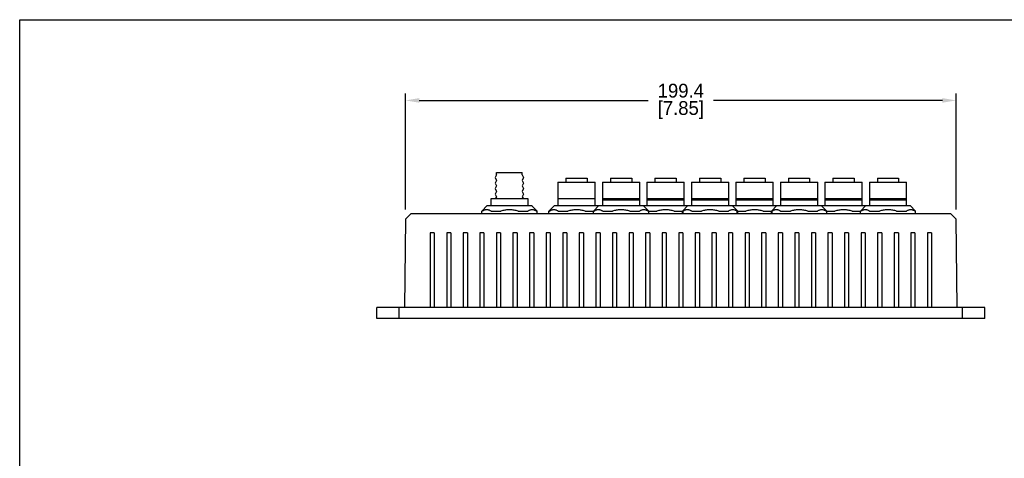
# Model space of a CAD drawing. Header units: inches. Extents: x 0 to 559, y 0 to 432.
# Tile 4 of 5: x 0 to 356, y 273 to 432. Entities that reach past the tile are written whole.
import ezdxf

# ---------------------------------------------------------------- set-up
doc = ezdxf.new("R2010")
doc.units = ezdxf.units.IN
doc.header["$LTSCALE"] = 10
doc.header["$MEASUREMENT"] = 0
doc.layers.add('DIMENSIONS', color=140, linetype='Continuous')
doc.dimstyles.get("Standard").update_dxf_attribs({"dimtxt": 5, "dimasz": 5, "dimexe": 2.5, "dimexo": 3.5, "dimgap": 1, "dimtad": 0, "dimtih": 1, "dimtoh": 1, "dimdec": 1, "dimzin": 0, "dimdsep": 46, "dimtxsty": 'Standard', "dimcen": 0, "dimadec": 0, "dimazin": 0, "dimtfac": 1, "dimtdec": 1, "dimtofl": 0, "dimtmove": 0, "dimatfit": 3, "dimfxl": 1, "dimtolj": 1, "dimtzin": 0, "dimarcsym": 0})

# ---------------------------------------------------------------- blocks, each defined once
blk = doc.blocks.new('*D31')
at = {"layer": 'DEFPOINTS', "color": 0, "transparency": 16777216}
for p in [(338.99, 402.54), (139.62, 359.51), (338.99, 359.51)]:
    blk.add_point(p, dxfattribs=at)
at = {"layer": 'DIMENSIONS', "color": 0, "lineweight": -2, "transparency": 16777216}
for p, q in [((139.62, 363.01), (139.62, 405.04)), ((338.99, 363.01), (338.99, 405.04)), ((144.62, 402.54), (227.47, 402.54)), ((333.99, 402.54), (251.14, 402.54))]:
    blk.add_line(p, q, dxfattribs=at)
at = {"layer": 'DIMENSIONS', "color": 0, "transparency": 16777216}
for points in [[(144.62, 403.37), (144.62, 401.71), (139.62, 402.54)], [(333.99, 403.37), (333.99, 401.71), (338.99, 402.54)]]:
    blk.add_solid(points, dxfattribs=at)
at = {"layer": 'DIMENSIONS', "color": 0, "transparency": 16777216, "char_height": 5, "attachment_point": 5}
for s, insert in [('\\A1;199.4', (239.3, 406.04)), ('\\A1;[7.85]', (239.3, 399.04))]:
    blk.add_mtext(s, dxfattribs=dict(at, insert=insert))
blk = doc.blocks.new('*D39')
at = {"layer": 'DEFPOINTS', "color": 0, "transparency": 16777216}
for p in [(345.7, 242.56), (342.91, 237.25)]:
    blk.add_point(p, dxfattribs=at)
at = {"layer": 'DIMENSIONS', "color": 0, "lineweight": -2, "transparency": 16777216}
for p, q in [((367.93, 284.78), (348.03, 246.99)), ((377.51, 284.78), (367.93, 284.78))]:
    blk.add_line(p, q, dxfattribs=at)
blk.add_arc((344.3, 239.91), 3, 54.3147, 109.9801, dxfattribs=at)
at = {"layer": 'DIMENSIONS', "color": 0, "transparency": 16777216}
blk.add_solid([(347.29, 247.37), (348.77, 246.6), (345.7, 242.56)], dxfattribs=at)
at = {"layer": 'DIMENSIONS', "color": 0, "transparency": 16777216, "insert": (393.93, 284.78), "char_height": 5, "attachment_point": 5}
blk.add_mtext('\\A1;∅6.0\\P [∅0.24]', dxfattribs=at)

msp = doc.modelspace()

# ---------------------------------------------------------------- linework, layer by layer
for p, q in [((172.57, 375.58), (172.11, 374.58)), ((172.11, 374.58), (172.57, 373.58)), ((172.57, 376.43), (181.85, 376.43)), ((172.57, 375.58), (172.57, 376.43)), ((181.85, 375.58), (181.85, 376.43)), ((181.85, 375.58), (182.31, 374.58)), ((182.31, 374.58), (181.85, 373.58)), ((197.72, 374.41), (205.42, 374.41)), ((197.72, 374.41), (197.72, 372.91)), ((205.42, 374.41), (205.42, 372.91)), ((213.83, 374.41), (221.52, 374.41)), ((213.83, 374.41), (213.83, 372.91)), ((221.52, 374.41), (221.52, 372.91)), ((229.93, 374.41), (237.63, 374.41)), ((229.93, 374.41), (229.93, 372.91)), ((237.63, 374.41), (237.63, 372.91)), ((246.04, 374.41), (253.73, 374.41)), ((246.04, 374.41), (246.04, 372.91)), ((253.73, 374.41), (253.73, 372.91)), ((262.14, 374.41), (269.84, 374.41)), ((262.14, 374.41), (262.14, 372.91)), ((269.84, 374.41), (269.84, 372.91)), ((278.25, 374.41), (278.25, 372.91)), ((278.25, 374.41), (285.94, 374.41)), ((285.94, 374.41), (285.94, 372.91)), ((294.35, 374.41), (294.35, 372.91)), ((294.35, 374.41), (302.05, 374.41)), ((302.05, 374.41), (302.05, 372.91)), ((310.46, 374.41), (310.46, 372.91)), ((310.46, 374.41), (318.15, 374.41)), ((318.15, 374.41), (318.15, 372.91)), ((172.57, 373.58), (172.11, 372.58)), ((172.11, 372.58), (172.57, 371.58)), ((172.57, 371.58), (172.11, 370.58)), ((181.85, 373.58), (182.31, 372.58)), ((182.31, 372.58), (181.85, 371.58)), ((181.85, 371.58), (182.31, 370.58)), ((194.82, 372.91), (208.32, 372.91)), ((194.82, 372.91), (194.82, 364.41)), ((208.32, 364.41), (208.32, 372.91)), ((210.93, 372.91), (224.43, 372.91)), ((210.93, 372.91), (210.93, 364.41)), ((224.43, 364.41), (224.43, 372.91)), ((227.03, 372.91), (240.53, 372.91)), ((227.03, 372.91), (227.03, 364.41)), ((240.53, 364.41), (240.53, 372.91)), ((243.14, 372.91), (256.64, 372.91)), ((243.14, 372.91), (243.14, 364.41)), ((256.64, 364.41), (256.64, 372.91)), ((259.24, 372.91), (272.74, 372.91)), ((259.24, 372.91), (259.24, 364.41)), ((272.74, 364.41), (272.74, 372.91)), ((275.35, 372.91), (275.35, 364.41)), ((275.35, 372.91), (288.85, 372.91)), ((288.85, 364.41), (288.85, 372.91)), ((291.45, 372.91), (291.45, 364.41)), ((291.45, 372.91), (304.95, 372.91)), ((304.95, 364.41), (304.95, 372.91)), ((307.55, 372.91), (307.55, 364.41)), ((307.55, 372.91), (321.05, 372.91)), ((321.05, 364.41), (321.05, 372.91)), ((172.11, 370.58), (172.57, 369.58)), ((172.57, 369.58), (172.11, 368.58)), ((172.11, 368.58), (172.57, 367.66)), ((172.57, 367.66), (172.11, 366.91)), ((182.31, 370.58), (181.85, 369.58)), ((181.85, 369.58), (182.31, 368.58)), ((182.31, 368.58), (181.85, 367.66)), ((181.85, 367.66), (182.31, 366.91)), ((169.26, 364.41), (167.26, 362.41)), ((169.16, 364.41), (169.21, 364.35)), ((169.26, 364.41), (185.26, 364.41)), ((184.01, 366.91), (170.51, 366.91)), ((170.51, 366.91), (170.51, 364.41)), ((184.01, 364.41), (184.01, 366.91)), ((185.26, 364.41), (187.26, 362.41)), ((185.37, 364.41), (185.32, 364.35)), ((193.57, 364.41), (191.57, 362.41)), ((193.57, 364.41), (209.57, 364.41)), ((208.32, 366.91), (194.82, 366.91)), ((209.68, 364.41), (207.68, 362.41)), ((209.57, 364.41), (209.62, 364.35)), ((209.68, 364.41), (225.68, 364.41)), ((224.43, 366.91), (210.93, 366.91)), ((210.93, 366.47), (224.43, 366.47)), ((225.68, 364.41), (227.68, 362.41)), ((225.78, 364.41), (225.73, 364.35)), ((225.78, 364.41), (241.78, 364.41)), ((240.53, 366.91), (227.03, 366.91)), ((227.03, 366.47), (240.53, 366.47)), ((241.89, 364.41), (239.89, 362.41)), ((241.78, 364.41), (241.83, 364.35)), ((241.89, 364.41), (257.89, 364.41)), ((256.64, 366.91), (243.14, 366.91)), ((243.14, 366.47), (256.64, 366.47)), ((257.89, 364.41), (259.89, 362.41)), ((257.99, 364.41), (257.94, 364.35)), ((257.99, 364.41), (273.99, 364.41)), ((272.74, 366.91), (259.24, 366.91)), ((259.24, 366.47), (272.74, 366.47)), ((274.1, 364.41), (272.1, 362.41)), ((273.99, 364.41), (274.04, 364.35)), ((274.1, 364.41), (290.1, 364.41)), ((288.85, 366.91), (275.35, 366.91)), ((275.35, 366.47), (288.85, 366.47)), ((290.1, 364.41), (292.1, 362.41)), ((290.2, 364.41), (290.15, 364.35)), ((290.2, 364.41), (306.2, 364.41)), ((304.95, 366.91), (291.45, 366.91)), ((291.45, 366.47), (304.95, 366.47)), ((306.3, 364.41), (304.3, 362.41)), ((306.2, 364.41), (306.25, 364.35)), ((306.3, 364.41), (322.3, 364.41)), ((321.05, 366.91), (307.55, 366.91)), ((307.55, 366.47), (321.05, 366.47)), ((322.3, 364.41), (324.3, 362.41)), ((141.64, 361.51), (139.62, 359.51)), ((141.64, 361.51), (336.97, 361.51)), ((167.26, 361.51), (167.26, 362.41)), ((167.27, 361.51), (187.26, 361.51)), ((170.61, 362.41), (174.14, 362.41)), ((180.39, 362.41), (183.94, 362.41)), ((187.26, 361.51), (187.26, 362.41)), ((191.57, 362.41), (191.78, 362.41)), ((191.57, 361.51), (191.57, 362.41)), ((194.92, 362.41), (198.45, 362.41)), ((204.69, 362.41), (207.88, 362.41)), ((207.68, 361.51), (207.68, 362.41)), ((211.02, 362.41), (214.55, 362.41)), ((220.8, 362.41), (224.35, 362.41)), ((227.46, 362.41), (230.66, 362.41)), ((227.68, 361.51), (227.68, 362.41)), ((236.9, 362.41), (240.09, 362.41)), ((239.89, 361.51), (239.89, 362.41)), ((240.09, 362.41), (240.09, 361.51)), ((243.23, 362.41), (246.76, 362.41)), ((253.01, 362.41), (256.56, 362.41)), ((259.67, 361.51), (259.67, 362.41)), ((259.67, 362.41), (262.87, 362.41)), ((259.89, 361.51), (259.89, 362.41)), ((269.11, 362.41), (272.3, 362.41)), ((272.1, 361.51), (272.1, 362.41)), ((272.3, 362.41), (272.3, 361.51)), ((275.44, 362.41), (278.97, 362.41)), ((285.22, 362.41), (288.77, 362.41)), ((291.88, 362.41), (295.08, 362.41)), ((292.1, 361.51), (292.1, 362.41)), ((301.32, 362.41), (304.51, 362.41)), ((304.3, 361.51), (304.3, 362.41)), ((307.65, 362.41), (311.18, 362.41)), ((317.43, 362.41), (320.98, 362.41)), ((324.09, 362.41), (324.3, 362.41)), ((324.3, 361.51), (324.3, 362.41)), ((336.97, 361.51), (338.99, 359.51)), ((139.62, 359.51), (139.34, 327.51)), ((339.27, 327.51), (338.99, 359.51)), ((150.05, 354.51), (148.55, 354.51)), ((148.55, 354.51), (148.55, 327.51)), ((150.05, 354.51), (150.05, 327.51)), ((156.05, 354.51), (154.55, 354.51)), ((154.55, 354.51), (154.55, 327.51)), ((156.05, 354.51), (156.05, 327.51)), ((162.05, 354.51), (160.55, 354.51)), ((160.55, 354.51), (160.55, 327.51)), ((162.05, 354.51), (162.05, 327.51)), ((168.05, 354.51), (166.55, 354.51)), ((166.55, 354.51), (166.55, 327.51)), ((168.05, 354.51), (168.05, 327.51)), ((174.05, 354.51), (172.55, 354.51)), ((172.55, 354.51), (172.55, 327.51)), ((174.05, 354.51), (174.05, 327.51)), ((180.05, 354.51), (178.55, 354.51)), ((178.55, 354.51), (178.55, 327.51)), ((180.05, 354.51), (180.05, 327.51)), ((186.05, 354.51), (184.55, 354.51)), ((184.55, 354.51), (184.55, 327.51)), ((186.05, 354.51), (186.05, 327.51)), ((192.05, 354.51), (190.55, 354.51)), ((190.55, 354.51), (190.55, 327.51)), ((192.05, 354.51), (192.05, 327.51)), ((198.05, 354.51), (196.55, 354.51)), ((196.55, 354.51), (196.55, 327.51)), ((198.05, 354.51), (198.05, 327.51)), ((204.05, 354.51), (202.55, 354.51)), ((202.55, 354.51), (202.55, 327.51)), ((204.05, 354.51), (204.05, 327.51)), ((210.05, 354.51), (208.55, 354.51)), ((208.55, 354.51), (208.55, 327.51)), ((210.05, 354.51), (210.05, 327.51)), ((216.05, 354.51), (214.55, 354.51)), ((214.55, 354.51), (214.55, 327.51)), ((216.05, 354.51), (216.05, 327.51)), ((222.05, 354.51), (220.55, 354.51)), ((220.55, 354.51), (220.55, 327.51)), ((222.05, 354.51), (222.05, 327.51)), ((228.05, 354.51), (226.55, 354.51)), ((226.55, 354.51), (226.55, 327.51)), ((228.05, 354.51), (228.05, 327.51)), ((234.05, 354.51), (232.55, 354.51)), ((232.55, 354.51), (232.55, 327.51)), ((234.05, 354.51), (234.05, 327.51)), ((238.55, 354.51), (238.55, 327.51)), ((240.05, 354.51), (238.55, 354.51)), ((240.05, 354.51), (240.05, 327.51)), ((244.55, 354.51), (244.55, 327.51)), ((246.05, 354.51), (244.55, 354.51)), ((246.05, 354.51), (246.05, 327.51)), ((250.55, 354.51), (250.55, 327.51)), ((252.05, 354.51), (250.55, 354.51)), ((252.05, 354.51), (252.05, 327.51)), ((256.55, 354.51), (256.55, 327.51)), ((258.05, 354.51), (256.55, 354.51)), ((258.05, 354.51), (258.05, 327.51)), ((262.55, 354.51), (262.55, 327.51)), ((264.05, 354.51), (262.55, 354.51)), ((264.05, 354.51), (264.05, 327.51)), ((268.55, 354.51), (268.55, 327.51)), ((270.05, 354.51), (268.55, 354.51)), ((270.05, 354.51), (270.05, 327.51)), ((274.55, 354.51), (274.55, 327.51)), ((276.05, 354.51), (274.55, 354.51)), ((276.05, 354.51), (276.05, 327.51)), ((280.55, 354.51), (280.55, 327.51)), ((282.05, 354.51), (280.55, 354.51)), ((282.05, 354.51), (282.05, 327.51)), ((286.55, 354.51), (286.55, 327.51)), ((288.05, 354.51), (286.55, 354.51)), ((288.05, 354.51), (288.05, 327.51)), ((292.55, 354.51), (292.55, 327.51)), ((294.05, 354.51), (292.55, 354.51)), ((294.05, 354.51), (294.05, 327.51)), ((298.55, 354.51), (298.55, 327.51)), ((300.05, 354.51), (298.55, 354.51)), ((300.05, 354.51), (300.05, 327.51)), ((304.55, 354.51), (304.55, 327.51)), ((306.05, 354.51), (304.55, 354.51)), ((306.05, 354.51), (306.05, 327.51)), ((310.55, 354.51), (310.55, 327.51)), ((312.05, 354.51), (310.55, 354.51)), ((312.05, 354.51), (312.05, 327.51)), ((316.55, 354.51), (316.55, 327.51)), ((318.05, 354.51), (316.55, 354.51)), ((318.05, 354.51), (318.05, 327.51)), ((322.55, 354.51), (322.55, 327.51)), ((324.05, 354.51), (322.55, 354.51)), ((324.05, 354.51), (324.05, 327.51)), ((328.55, 354.51), (328.55, 327.51)), ((330.05, 354.51), (328.55, 354.51)), ((330.05, 354.51), (330.05, 327.51)), ((349.3, 327.51), (129.3, 327.51)), ((129.3, 323.51), (129.3, 327.51)), ((137.3, 323.51), (137.3, 327.51)), ((341.3, 323.51), (341.3, 327.51)), ((349.3, 323.51), (349.3, 327.51)), ((349.3, 323.51), (129.3, 323.51))]:
    msp.add_line(p, q)
for points in [[(170.61, 362.41), (170.46, 362.5), (170.3, 362.58), (170.15, 362.66), (170, 362.72), (169.85, 362.77), (169.7, 362.82), (169.56, 362.86), (169.41, 362.88), (169.26, 362.9), (169.11, 362.91), (168.97, 362.91), (168.82, 362.9), (168.67, 362.88), (168.53, 362.86), (168.38, 362.82), (168.23, 362.77), (168.08, 362.72), (167.93, 362.66), (167.78, 362.58), (167.63, 362.5), (167.47, 362.41)], [(180.39, 362.41), (180.03, 362.51), (179.68, 362.61), (179.33, 362.69), (178.98, 362.75), (178.63, 362.81), (178.29, 362.85), (177.95, 362.88), (177.61, 362.9), (177.26, 362.91), (176.92, 362.9), (176.58, 362.88), (176.24, 362.85), (175.89, 362.81), (175.55, 362.75), (175.2, 362.69), (174.85, 362.61), (174.5, 362.51), (174.14, 362.41)], [(187.05, 362.41), (186.87, 362.51), (186.7, 362.6), (186.52, 362.68), (186.35, 362.75), (186.18, 362.81), (186.01, 362.85), (185.84, 362.88), (185.67, 362.9), (185.5, 362.9), (185.33, 362.9), (185.16, 362.88), (184.99, 362.85), (184.81, 362.81), (184.64, 362.75), (184.47, 362.68), (184.3, 362.6), (184.12, 362.51), (183.94, 362.41)], [(194.92, 362.41), (194.76, 362.5), (194.61, 362.58), (194.46, 362.66), (194.31, 362.72), (194.16, 362.77), (194.01, 362.82), (193.86, 362.86), (193.72, 362.88), (193.57, 362.9), (193.42, 362.91), (193.27, 362.91), (193.13, 362.9), (192.98, 362.88), (192.83, 362.86), (192.69, 362.82), (192.54, 362.77), (192.39, 362.72), (192.24, 362.66), (192.09, 362.58), (191.93, 362.5), (191.78, 362.41)], [(204.69, 362.41), (204.34, 362.51), (203.98, 362.61), (203.63, 362.69), (203.29, 362.75), (202.94, 362.81), (202.6, 362.85), (202.25, 362.88), (201.91, 362.9), (201.57, 362.91), (201.23, 362.9), (200.89, 362.88), (200.55, 362.85), (200.2, 362.81), (199.86, 362.75), (199.51, 362.69), (199.16, 362.61), (198.81, 362.51), (198.45, 362.41)], [(211.02, 362.41), (210.87, 362.5), (210.72, 362.58), (210.56, 362.66), (210.41, 362.72), (210.26, 362.77), (210.12, 362.82), (209.97, 362.86), (209.82, 362.88), (209.67, 362.9), (209.53, 362.91), (209.38, 362.91), (209.23, 362.9), (209.09, 362.88), (208.94, 362.86), (208.79, 362.82), (208.64, 362.77), (208.49, 362.72), (208.34, 362.66), (208.19, 362.58), (208.04, 362.5), (207.88, 362.41)], [(220.8, 362.41), (220.44, 362.51), (220.09, 362.61), (219.74, 362.69), (219.39, 362.75), (219.05, 362.81), (218.7, 362.85), (218.36, 362.88), (218.02, 362.9), (217.68, 362.91), (217.33, 362.9), (216.99, 362.88), (216.65, 362.85), (216.31, 362.81), (215.96, 362.75), (215.61, 362.69), (215.26, 362.61), (214.91, 362.51), (214.55, 362.41)], [(227.46, 362.41), (227.28, 362.51), (227.11, 362.6), (226.93, 362.68), (226.76, 362.75), (226.59, 362.81), (226.42, 362.85), (226.25, 362.88), (226.08, 362.9), (225.91, 362.9), (225.74, 362.9), (225.57, 362.88), (225.4, 362.85), (225.23, 362.81), (225.05, 362.75), (224.88, 362.68), (224.71, 362.6), (224.53, 362.51), (224.35, 362.41)], [(236.9, 362.41), (236.55, 362.51), (236.19, 362.61), (235.84, 362.69), (235.5, 362.75), (235.15, 362.81), (234.81, 362.85), (234.46, 362.88), (234.12, 362.9), (233.78, 362.91), (233.44, 362.9), (233.1, 362.88), (232.75, 362.85), (232.41, 362.81), (232.07, 362.75), (231.72, 362.69), (231.37, 362.61), (231.01, 362.51), (230.66, 362.41)], [(243.23, 362.41), (243.08, 362.5), (242.92, 362.58), (242.77, 362.66), (242.62, 362.72), (242.47, 362.77), (242.33, 362.82), (242.18, 362.86), (242.03, 362.88), (241.88, 362.9), (241.74, 362.91), (241.59, 362.91), (241.44, 362.9), (241.29, 362.88), (241.15, 362.86), (241, 362.82), (240.85, 362.77), (240.7, 362.72), (240.55, 362.66), (240.4, 362.58), (240.25, 362.5), (240.09, 362.41)], [(253.01, 362.41), (252.65, 362.51), (252.3, 362.61), (251.95, 362.69), (251.6, 362.75), (251.26, 362.81), (250.91, 362.85), (250.57, 362.88), (250.23, 362.9), (249.89, 362.91), (249.54, 362.9), (249.2, 362.88), (248.86, 362.85), (248.52, 362.81), (248.17, 362.75), (247.82, 362.69), (247.47, 362.61), (247.12, 362.51), (246.76, 362.41)], [(259.67, 362.41), (259.49, 362.51), (259.32, 362.6), (259.14, 362.68), (258.97, 362.75), (258.8, 362.81), (258.63, 362.85), (258.46, 362.88), (258.29, 362.9), (258.12, 362.9), (257.95, 362.9), (257.78, 362.88), (257.61, 362.85), (257.44, 362.81), (257.26, 362.75), (257.09, 362.68), (256.92, 362.6), (256.74, 362.51), (256.56, 362.41)], [(269.11, 362.41), (268.76, 362.51), (268.4, 362.61), (268.05, 362.69), (267.71, 362.75), (267.36, 362.81), (267.02, 362.85), (266.67, 362.88), (266.33, 362.9), (265.99, 362.91), (265.65, 362.9), (265.31, 362.88), (264.96, 362.85), (264.62, 362.81), (264.28, 362.75), (263.93, 362.69), (263.58, 362.61), (263.22, 362.51), (262.87, 362.41)], [(275.44, 362.41), (275.29, 362.5), (275.13, 362.58), (274.98, 362.66), (274.83, 362.72), (274.68, 362.77), (274.54, 362.82), (274.39, 362.86), (274.24, 362.88), (274.09, 362.9), (273.95, 362.91), (273.8, 362.91), (273.65, 362.9), (273.5, 362.88), (273.36, 362.86), (273.21, 362.82), (273.06, 362.77), (272.91, 362.72), (272.76, 362.66), (272.61, 362.58), (272.46, 362.5), (272.3, 362.41)], [(285.22, 362.41), (284.86, 362.51), (284.51, 362.61), (284.16, 362.69), (283.81, 362.75), (283.47, 362.81), (283.12, 362.85), (282.78, 362.88), (282.44, 362.9), (282.1, 362.91), (281.75, 362.9), (281.41, 362.88), (281.07, 362.85), (280.73, 362.81), (280.38, 362.75), (280.03, 362.69), (279.68, 362.61), (279.33, 362.51), (278.97, 362.41)], [(291.88, 362.41), (291.7, 362.51), (291.53, 362.6), (291.35, 362.68), (291.18, 362.75), (291.01, 362.81), (290.84, 362.85), (290.67, 362.88), (290.5, 362.9), (290.33, 362.9), (290.16, 362.9), (289.99, 362.88), (289.82, 362.85), (289.64, 362.81), (289.47, 362.75), (289.3, 362.68), (289.13, 362.6), (288.95, 362.51), (288.77, 362.41)], [(301.32, 362.41), (300.97, 362.51), (300.61, 362.61), (300.26, 362.69), (299.91, 362.75), (299.57, 362.81), (299.23, 362.85), (298.88, 362.88), (298.54, 362.9), (298.2, 362.91), (297.86, 362.9), (297.52, 362.88), (297.17, 362.85), (296.83, 362.81), (296.49, 362.75), (296.14, 362.69), (295.79, 362.61), (295.43, 362.51), (295.08, 362.41)], [(307.65, 362.41), (307.5, 362.5), (307.34, 362.58), (307.19, 362.66), (307.04, 362.72), (306.89, 362.77), (306.74, 362.82), (306.6, 362.86), (306.45, 362.88), (306.3, 362.9), (306.15, 362.91), (306.01, 362.91), (305.86, 362.9), (305.71, 362.88), (305.57, 362.86), (305.42, 362.82), (305.27, 362.77), (305.12, 362.72), (304.97, 362.66), (304.82, 362.58), (304.67, 362.5), (304.51, 362.41)], [(317.43, 362.41), (317.07, 362.51), (316.72, 362.61), (316.37, 362.69), (316.02, 362.75), (315.67, 362.81), (315.33, 362.85), (314.99, 362.88), (314.65, 362.9), (314.3, 362.91), (313.96, 362.9), (313.62, 362.88), (313.28, 362.85), (312.93, 362.81), (312.59, 362.75), (312.24, 362.69), (311.89, 362.61), (311.54, 362.51), (311.18, 362.41)], [(324.09, 362.41), (323.91, 362.51), (323.74, 362.6), (323.56, 362.68), (323.39, 362.75), (323.22, 362.81), (323.05, 362.85), (322.88, 362.88), (322.71, 362.9), (322.54, 362.9), (322.37, 362.9), (322.2, 362.88), (322.03, 362.85), (321.85, 362.81), (321.68, 362.75), (321.51, 362.68), (321.34, 362.6), (321.16, 362.51), (320.98, 362.41)]]:
    msp.add_lwpolyline(points)
at = {"layer": 'DEFPOINTS'}
msp.add_lwpolyline([(558.8, 0), (0, 0), (0, 431.8), (558.8, 431.8)], close=True, dxfattribs=at)

# ---------------------------------------------------------------- dimensions: what is measured, and where the dimension line sits
at = {"layer": 'DIMENSIONS'}
dim = msp.add_linear_dim(base=(338.99, 402.54), p1=(139.62, 359.51), p2=(338.99, 359.51), dimstyle='Standard', override={"dimpost": '\\X'}, dxfattribs=at)
dim.commit()
dim.dimension.update_dxf_attribs({"geometry": '*D31', "text_midpoint": (239.3, 402.54)})
dim = msp.add_diameter_dim_2p(p1=(342.91, 237.25), p2=(345.7, 242.56), dimstyle='Standard', override={"dimpost": '\\X'}, dxfattribs=at)
dim.commit()
dim.dimension.update_dxf_attribs({"geometry": '*D39', "text_midpoint": (393.93, 284.78), "dimtype": 163})

doc.saveas('drawing.dxf')
